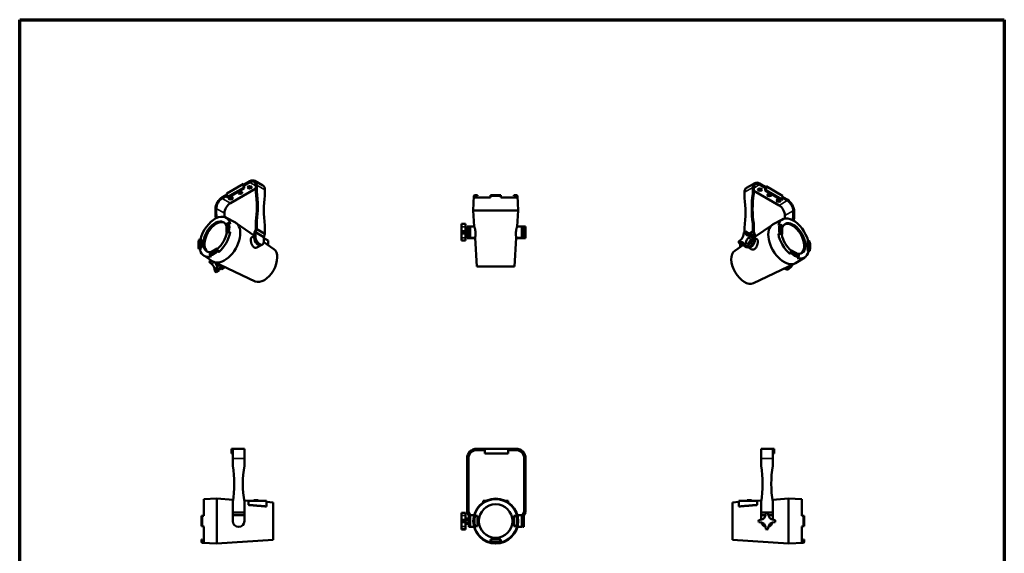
# Model space of a CAD drawing. Header units: millimetres. Extents: x 20 to 2980, y 20 to 2980.
# Tile 4 of 4: x 20 to 2980, y 1374 to 2980. Entities that reach past the tile are written whole.
import ezdxf

# ---------------------------------------------------------------- set-up
doc = ezdxf.new("R2010")
doc.units = ezdxf.units.MM
for name, color, linetype, lineweight in [('Border (ISO)', 7, 'Continuous', 70), ('Visible (ISO)', 7, 'Continuous', 50), ('Visible Narrow (ISO)', 7, 'Continuous', 35)]:
    doc.layers.add(name, color=color, linetype=linetype, lineweight=lineweight)

# ---------------------------------------------------------------- blocks, each defined once
blk = doc.blocks.new('Borders Chauvet')
at = {"layer": 'Border (ISO)'}
for p, q in [((20, 2980), (2980, 2980)), ((20, 20), (20, 2980)), ((2980, 2980), (2980, 20))]:
    blk.add_line(p, q, dxfattribs=at)

msp = doc.modelspace()

# ---------------------------------------------------------------- linework, layer by layer
at = {"layer": 'Visible (ISO)'}
for p, q in [((695.2, 2484), (712.2, 2493.8)), ((695.2, 2480.7), (712.2, 2490.5)), ((751.4, 2480.9), (726.7, 2495.2)), ((2229.8, 2488.3), (2205, 2474)), ((2244.3, 2486.9), (2261.2, 2477.1)), ((642.9, 2457), (692.4, 2485.6)), ((642.9, 2445.6), (692.4, 2474.2)), ((642.9, 2457), (642.9, 2445.6)), ((695.2, 2472.5), (645.7, 2444)), ((729.9, 2472.1), (653.5, 2428)), ((692.4, 2485.6), (695.2, 2484)), ((692.4, 2485.6), (692.4, 2474.2)), ((692.4, 2474.2), (695.2, 2472.5)), ((695.2, 2484), (695.2, 2480.7)), ((695.2, 2480.7), (695.2, 2472.5)), ((729.9, 2480.3), (729.9, 2463.8)), ((732.7, 2465.4), (732.7, 2481.9)), ((757.4, 2467.6), (757.4, 2451.1)), ((2199, 2444.3), (2199, 2460.7)), ((2223.8, 2475), (2223.8, 2458.6)), ((2226.6, 2456.9), (2226.6, 2473.4)), ((2303, 2421.1), (2226.6, 2465.2)), ((2244.3, 2483.6), (2261.2, 2473.8)), ((2261.2, 2477.1), (2264.1, 2478.7)), ((2261.2, 2477.1), (2261.2, 2473.8)), ((2261.2, 2473.8), (2261.2, 2465.6)), ((2261.2, 2465.6), (2264.1, 2467.3)), ((2310.7, 2437.1), (2261.2, 2465.6)), ((2264.1, 2478.7), (2313.6, 2450.1)), ((2264.1, 2478.7), (2264.1, 2467.3)), ((2264.1, 2467.3), (2313.6, 2438.7)), ((628.8, 2445.6), (642.9, 2453.8)), ((628.8, 2442.3), (642.9, 2450.5)), ((645.7, 2444), (642.9, 2445.6)), ((1385, 2449.9), (1383.5, 2405.4)), ((1387, 2451.9), (1385, 2449.9)), ((1386.9, 2449.9), (1385, 2449.9)), ((1435.1, 2444.9), (1386.8, 2444.9)), ((1387, 2451.9), (1389, 2451.9)), ((1395.9, 2451.9), (1389, 2451.9)), ((1389.4, 2444.9), (1389.5, 2449.9)), ((1389.5, 2449.9), (1396, 2449.9)), ((1395.9, 2451.9), (1396, 2449.9)), ((1435.1, 2444.9), (1435.3, 2449.9)), ((1435.3, 2451.9), (1466.6, 2451.9)), ((1466.7, 2449.9), (1435.3, 2449.9)), ((1466.7, 2449.9), (1466.9, 2444.9)), ((1515.2, 2444.9), (1466.9, 2444.9)), ((1513, 2451.9), (1506, 2451.9)), ((1506, 2449.9), (1506, 2451.9)), ((1506, 2449.9), (1512.5, 2449.9)), ((1512.5, 2449.9), (1512.5, 2444.9)), ((1513, 2451.9), (1514.9, 2451.9)), ((1514.9, 2451.9), (1516.9, 2449.9)), ((1516.9, 2449.9), (1515, 2449.9)), ((1516.9, 2449.9), (1518.5, 2405.4)), ((2313.6, 2438.7), (2310.7, 2437.1)), ((2313.6, 2450.1), (2313.6, 2438.7)), ((2313.6, 2446.9), (2327.7, 2438.7)), ((2313.6, 2443.6), (2327.7, 2435.4)), ((608.2, 2410.1), (608.2, 2393.6)), ((611.1, 2395.2), (611.1, 2411.7)), ((1518.5, 2405.4), (1383.5, 2405.4)), ((1386.6, 2357.6), (1383.5, 2405.4)), ((1515.3, 2357.6), (1518.5, 2405.4)), ((2345.4, 2404.8), (2345.4, 2388.3)), ((2348.2, 2386.7), (2348.2, 2403.2)), ((635.8, 2397.4), (635.8, 2386.1)), ((639.8, 2384.5), (668.4, 2369.6)), ((726.1, 2329.8), (670.8, 2368.1)), ((729.9, 2373.3), (732.7, 2375)), ((729.9, 2348.6), (729.9, 2373.3)), ((732.7, 2349.4), (732.7, 2375)), ((2223.8, 2368.1), (2226.6, 2366.4)), ((2223.8, 2342.5), (2223.8, 2368.1)), ((2313.9, 2379.2), (2285.3, 2364.3)), ((2320.6, 2381.5), (2320.6, 2390.5)), ((641.5, 2364.9), (646.4, 2367.7)), ((641.5, 2364.9), (641.5, 2339.3)), ((646.4, 2342.2), (641.5, 2339.3)), ((642.9, 2338.5), (641.5, 2339.3)), ((642.9, 2338.5), (647.5, 2341.1)), ((647.5, 2341.1), (651.1, 2338.9)), ((652.9, 2340), (651.1, 2338.9)), ((726.3, 2339.5), (729.9, 2348.6)), ((726.3, 2324.3), (726.3, 2339.5)), ((732.7, 2349.4), (729.2, 2340.3)), ((753.9, 2326), (729.2, 2340.3)), ((729.2, 2326), (729.2, 2340.3)), ((732.7, 2349.4), (757.4, 2335.1)), ((757.4, 2360.7), (757.4, 2335.1)), ((1348.1, 2365.4), (1348.1, 2365.2)), ((1348.1, 2365.4), (1360, 2365.4)), ((1348.1, 2356.9), (1348.1, 2365.2)), ((1348.1, 2365.2), (1360, 2365.2)), ((1348.1, 2345), (1348.1, 2356.9)), ((1348.1, 2343.4), (1348.1, 2345)), ((1348.1, 2343.4), (1348.1, 2337.3)), ((1360, 2343.4), (1348.1, 2343.4)), ((1360, 2365.2), (1360, 2365.4)), ((1360, 2356.9), (1360, 2365.2)), ((1360, 2345), (1360, 2356.9)), ((1360, 2347.3), (1370, 2347.3)), ((1360, 2343.4), (1360, 2345)), ((1360, 2337.3), (1360, 2343.4)), ((1360, 2340.4), (1370, 2340.4)), ((1370, 2357.9), (1365, 2357.9)), ((1365, 2347.3), (1365, 2357.9)), ((1370, 2322.9), (1370, 2357.9)), ((1370, 2357.9), (1374, 2357.9)), ((1374, 2357.9), (1374, 2322.9)), ((1386.6, 2357.9), (1374, 2357.9)), ((1374, 2357.6), (1386.6, 2357.6)), ((1532, 2357.9), (1515.3, 2357.9)), ((1515.3, 2357.6), (1530, 2357.6)), ((1530, 2323.1), (1530, 2357.6)), ((1530, 2344.4), (1532, 2344.4)), ((1532, 2322.9), (1532, 2357.9)), ((1532, 2357.9), (1536, 2357.9)), ((1541, 2357.9), (1536, 2357.9)), ((1536, 2357.9), (1536, 2322.9)), ((1541, 2357.9), (1541, 2322.9)), ((2197.3, 2339.9), (2196.2, 2332.5)), ((2199, 2353.8), (2199, 2341)), ((2202.8, 2336.3), (2201.6, 2342.4)), ((2210, 2337.5), (2201.6, 2342.4)), ((2210.5, 2334.8), (2223.8, 2342.5)), ((2227.3, 2333.4), (2223.8, 2342.5)), ((2226.6, 2366.4), (2226.6, 2341.7)), ((2226.6, 2341.7), (2230.1, 2332.6)), ((2230.1, 2326.4), (2282.9, 2362.9)), ((2307.2, 2362.5), (2312.1, 2359.6)), ((2312.1, 2334.1), (2312.1, 2359.6)), ((558.7, 2317.1), (563.7, 2320)), ((563.7, 2294.4), (563.7, 2320)), ((565.1, 2319.2), (563.7, 2320)), ((565.1, 2319.2), (565.1, 2293.5)), ((717.2, 2324.7), (726.3, 2330)), ((721.5, 2333.1), (726.3, 2335.9)), ((753.9, 2326), (757.4, 2335.1)), ((753.9, 2311.7), (753.9, 2326)), ((753.9, 2322.8), (767.4, 2315)), ((784.1, 2289.8), (753.9, 2310.7)), ((767.4, 2315), (767.4, 2301.3)), ((1348.1, 2335.7), (1348.1, 2337.3)), ((1360, 2337.3), (1348.1, 2337.3)), ((1348.1, 2323.8), (1348.1, 2335.7)), ((1348.1, 2315.6), (1348.1, 2323.8)), ((1348.1, 2315.6), (1348.1, 2315.4)), ((1360, 2315.6), (1348.1, 2315.6)), ((1348.1, 2315.4), (1360, 2315.4)), ((1360, 2335.7), (1360, 2337.3)), ((1360, 2323.8), (1360, 2335.7)), ((1360, 2333.4), (1370, 2333.4)), ((1360, 2315.6), (1360, 2323.8)), ((1360, 2315.4), (1360, 2315.6)), ((1365, 2322.9), (1365, 2333.4)), ((1365, 2322.9), (1370, 2322.9)), ((1374, 2322.9), (1370, 2322.9)), ((1374, 2323.1), (1388.9, 2323.1)), ((1374, 2322.9), (1389, 2322.9)), ((1394.7, 2236.9), (1388.9, 2323.1)), ((1507.3, 2236.9), (1513, 2323.1)), ((1513, 2323.1), (1530, 2323.1)), ((1513, 2322.9), (1532, 2322.9)), ((1530, 2336.4), (1532, 2336.4)), ((1536, 2322.9), (1532, 2322.9)), ((1536, 2322.9), (1541, 2322.9)), ((2187.8, 2317.9), (2181.9, 2313.2)), ((2181.9, 2308.2), (2187.8, 2310.3)), ((2201.6, 2301.9), (2202.8, 2309.3)), ((2211.2, 2331.4), (2210, 2337.5)), ((2217, 2333.5), (2211.2, 2331.4)), ((2211.2, 2323.8), (2217, 2328.5)), ((2219.8, 2311.5), (2214.9, 2305.4)), ((2215.2, 2314.2), (2219.8, 2311.5)), ((2225.4, 2328.6), (2217, 2333.5)), ((2217, 2328.5), (2225.4, 2323.7)), ((2219, 2318.5), (2219.8, 2318)), ((2219.6, 2319), (2225.4, 2323.7)), ((2219.8, 2318), (2219.8, 2311.5)), ((2227.3, 2333.4), (2222.3, 2330.5)), ((2227.3, 2319.1), (2227.3, 2333.4)), ((2230.1, 2317.4), (2230.1, 2332.6)), ((2230.1, 2329), (2232.1, 2327.8)), ((2230.1, 2323.1), (2236.4, 2319.4)), ((2302.6, 2333.7), (2300.7, 2334.8)), ((2302.6, 2333.7), (2306.1, 2335.8)), ((2306.1, 2335.8), (2310.7, 2333.2)), ((2312.1, 2334.1), (2307.2, 2336.9)), ((2312.1, 2334.1), (2310.7, 2333.2)), ((2388.5, 2314), (2390, 2314.7)), ((2388.5, 2288.3), (2388.5, 2314)), ((2390, 2314.7), (2390, 2289.1)), ((2390, 2314.7), (2394.9, 2311.9)), ((557.4, 2305.4), (557.4, 2303.9)), ((563.7, 2294.4), (558.7, 2291.6)), ((560.5, 2290.9), (565.1, 2293.5)), ((564, 2288.7), (560.5, 2290.9)), ((564, 2288.7), (562.2, 2287.6)), ((563.7, 2294.4), (565.1, 2293.5)), ((564, 2292.9), (564, 2288.7)), ((613.7, 2291.1), (591.5, 2278.3)), ((613.7, 2291.1), (615.1, 2290.3)), ((613.7, 2291.1), (613.7, 2285.4)), ((615.1, 2285), (615.1, 2290.3)), ((618.8, 2283), (615.1, 2285)), ((618.8, 2283), (618.8, 2280.9)), ((733.3, 2294.2), (745.8, 2301.4)), ((750.3, 2303.7), (747.5, 2302)), ((2169.6, 2284.5), (2196.6, 2303.2)), ((2190.3, 2303.4), (2181.9, 2308.2)), ((2186.2, 2305.8), (2186.2, 2296)), ((2190.3, 2303.4), (2196.2, 2305.5)), ((2196.2, 2305.5), (2197.3, 2299.4)), ((2205.7, 2294.5), (2197.3, 2299.4)), ((2210, 2297), (2201.6, 2301.9)), ((2209, 2295.2), (2208, 2295.7)), ((2210, 2297), (2211.2, 2304.4)), ((2210.7, 2294.5), (2220.3, 2288.9)), ((2214.9, 2305.4), (2211.4, 2305.7)), ((2211.8, 2307.2), (2214.9, 2305.4)), ((2338.5, 2279.8), (2334.9, 2277.8)), ((2338.5, 2285.1), (2340, 2285.8)), ((2338.5, 2285.1), (2338.5, 2279.8)), ((2362.1, 2273.1), (2340, 2285.8)), ((2340, 2280.2), (2340, 2285.8)), ((2388.5, 2288.3), (2390, 2289.1)), ((2388.5, 2288.3), (2393.1, 2285.6)), ((2389.6, 2283.4), (2389.6, 2287.7)), ((2393.1, 2285.6), (2389.6, 2283.4)), ((2391.5, 2282.4), (2389.6, 2283.4)), ((2394.9, 2286.3), (2390, 2289.1)), ((2396.2, 2300.2), (2396.3, 2298.6)), ((573.7, 2270), (600.9, 2252.7)), ((594.6, 2256.7), (591.1, 2254.8)), ((591.1, 2249.8), (598.7, 2254.1)), ((597, 2245.1), (591.1, 2249.8)), ((591.5, 2272.6), (591.5, 2278.3)), ((727.8, 2192.4), (603.3, 2251.4)), ((605.4, 2249.9), (604, 2251.1)), ((2334.9, 2275.6), (2334.9, 2277.8)), ((2380, 2264.8), (2352.7, 2247.5)), ((2362.1, 2273.1), (2362.1, 2267.4)), ((606.5, 2223.1), (605.4, 2230.5)), ((614.9, 2228), (606.5, 2223.1)), ((619.2, 2225.5), (610.8, 2220.6)), ((612.2, 2247.2), (612.2, 2246.5)), ((612.2, 2246.5), (612.8, 2246.9)), ((612.2, 2246.5), (617.1, 2240.4)), ((614.9, 2228), (613.8, 2235.4)), ((617.1, 2240.4), (618.7, 2241.4)), ((617.1, 2240.4), (619.4, 2240.6)), ((620.4, 2231.6), (619.2, 2225.5)), ((626.2, 2229.5), (620.4, 2231.6)), ((634.6, 2234.3), (626.2, 2229.5)), ((634.6, 2234.3), (631.7, 2235.4)), ((634.3, 2236.7), (632.9, 2235.9)), ((1507.3, 2236.9), (1394.7, 2236.9)), ((2225.8, 2187.2), (2350.3, 2246.1)), ((2323.6, 2229), (2320.7, 2230.6)), ((656.6, 1688.7), (660.6, 1688.7)), ((656.6, 1688.7), (656.6, 1674.7)), ((660.6, 1688.7), (695.6, 1688.7)), ((660.6, 1659.7), (660.6, 1688.7)), ((695.6, 1688.7), (695.6, 1659.7)), ((1394, 1688.7), (1418, 1688.7)), ((1418, 1688.7), (1488, 1688.7)), ((1418, 1688.7), (1418, 1674.7)), ((1488, 1688.7), (1512, 1688.7)), ((1488, 1688.7), (1488, 1674.7)), ((2249, 1688.7), (2284, 1688.7)), ((2249, 1659.7), (2249, 1688.7)), ((2284, 1688.7), (2288, 1688.7)), ((2284, 1688.7), (2284, 1659.7)), ((2288, 1688.7), (2288, 1674.7)), ((656.6, 1674.7), (660.6, 1674.7)), ((660.6, 1639.5), (660.6, 1659.7)), ((695.6, 1659.7), (695.6, 1639.5)), ((1365, 1659.7), (1365, 1639.5)), ((1369, 1639.5), (1369, 1659.7)), ((1394, 1684.7), (1418, 1684.7)), ((1418, 1674.7), (1488, 1674.7)), ((1488, 1684.7), (1512, 1684.7)), ((1537, 1659.7), (1537, 1639.5)), ((1541, 1639.5), (1541, 1659.7)), ((2249, 1639.5), (2249, 1659.7)), ((2284, 1674.7), (2288, 1674.7)), ((2284, 1659.7), (2284, 1639.5)), ((1365, 1637.9), (1365, 1639.5)), ((1365, 1637.9), (1365, 1528.7)), ((1369, 1639.5), (1369, 1637.9)), ((1369, 1528.7), (1369, 1637.9)), ((1537, 1637.9), (1537, 1639.5)), ((1537, 1637.9), (1537, 1528.7)), ((1541, 1639.5), (1541, 1637.9)), ((1541, 1528.7), (1541, 1637.9)), ((573.6, 1537.4), (613, 1538.7)), ((573.6, 1537.4), (573.6, 1487.1)), ((613, 1538.7), (613, 1403.7)), ((661.6, 1535.5), (613, 1538.7)), ((660.6, 1497.4), (660.6, 1528.7)), ((707.7, 1532.4), (694.8, 1533.3)), ((695.6, 1528.7), (695.6, 1497.4)), ((707.7, 1532.5), (762.4, 1532.5)), ((707.7, 1532.5), (707.7, 1519.7)), ((724.3, 1532.5), (724.3, 1534.3)), ((724.3, 1534.3), (737.3, 1534.3)), ((737.3, 1532.5), (737.3, 1534.3)), ((762.4, 1532.5), (762.4, 1515.1)), ((781.6, 1527.5), (762.4, 1528.8)), ((781.6, 1527.5), (781.6, 1414.9)), ((1365, 1528.7), (1369, 1528.7)), ((1365, 1497.4), (1365, 1528.7)), ((1369, 1528.7), (1369, 1498.5)), ((1413.7, 1532.5), (1422.7, 1532.5)), ((1413.7, 1532.5), (1413.7, 1527.5)), ((1479.2, 1532.5), (1488.3, 1532.5)), ((1488.3, 1532.5), (1488.3, 1527.5)), ((1537, 1528.7), (1541, 1528.7)), ((1537, 1498.5), (1537, 1528.7)), ((1541, 1497.4), (1541, 1528.7)), ((2163, 1527.5), (2182.2, 1528.8)), ((2163, 1414.9), (2163, 1527.5)), ((2182.2, 1532.5), (2182.2, 1515.1)), ((2182.2, 1532.5), (2236.8, 1532.5)), ((2207.2, 1534.3), (2220.2, 1534.3)), ((2207.2, 1532.5), (2207.2, 1534.3)), ((2220.2, 1532.5), (2220.2, 1534.3)), ((2236.8, 1532.4), (2249.7, 1533.3)), ((2236.8, 1532.5), (2236.8, 1519.7)), ((2249, 1528.7), (2249, 1497.4)), ((2282.9, 1535.5), (2331.5, 1538.7)), ((2284, 1497.4), (2284, 1528.7)), ((2331.5, 1403.7), (2331.5, 1538.7)), ((2371, 1537.4), (2331.5, 1538.7)), ((2371, 1487.1), (2371, 1537.4)), ((566.6, 1455.6), (566.6, 1486.9)), ((568.5, 1486.9), (573.6, 1487.1)), ((568.5, 1486.9), (568.5, 1455.5)), ((660.6, 1497.4), (695.6, 1497.4)), ((660.6, 1497.4), (660.6, 1488.7)), ((695.6, 1488.7), (660.6, 1488.7)), ((660.6, 1471.2), (660.6, 1488.7)), ((695.6, 1488.7), (695.6, 1497.4)), ((695.6, 1471.2), (695.6, 1488.7)), ((1348.1, 1496.2), (1348.1, 1496)), ((1348.1, 1496.2), (1360, 1496.2)), ((1348.1, 1487.8), (1348.1, 1496)), ((1360, 1496), (1348.1, 1496)), ((1348.1, 1475.9), (1348.1, 1487.8)), ((1360, 1496), (1360, 1496.2)), ((1360, 1487.8), (1360, 1496)), ((1360, 1475.9), (1360, 1487.8)), ((1370, 1488.7), (1365, 1497.4)), ((1369, 1498.5), (1374, 1489.8)), ((1370, 1471.2), (1370, 1488.7)), ((1374, 1471.2), (1374, 1489.8)), ((1374, 1488.5), (1385.7, 1488.5)), ((1386.8, 1487.1), (1389.4, 1487.1)), ((1389, 1486.9), (1395.9, 1486.9)), ((1389.5, 1487), (1389.4, 1487.1)), ((1396, 1487), (1389.5, 1487)), ((1396, 1487), (1395.9, 1486.9)), ((1395.9, 1455.6), (1395.9, 1486.9)), ((1396, 1487), (1396, 1455.5)), ((1506, 1487), (1506, 1486.9)), ((1506, 1455.5), (1506, 1487)), ((1512.5, 1487), (1506, 1487)), ((1506, 1486.9), (1506, 1455.6)), ((1506, 1486.9), (1513, 1486.9)), ((1512.5, 1487.1), (1512.5, 1487)), ((1512.5, 1487.1), (1515.2, 1487.1)), ((1516.2, 1488.5), (1530, 1488.5)), ((1530, 1454), (1530, 1488.5)), ((1532, 1489.8), (1537, 1498.5)), ((1532, 1471.2), (1532, 1489.8)), ((1541, 1497.4), (1536, 1488.7)), ((1536, 1471.2), (1536, 1488.7)), ((2249, 1497.4), (2284, 1497.4)), ((2249, 1497.4), (2249, 1488.7)), ((2262, 1488.7), (2249, 1488.7)), ((2249, 1475.7), (2249, 1488.7)), ((2263.4, 1496), (2261.8, 1487.8)), ((2271.1, 1487.8), (2269.5, 1496)), ((2284, 1488.7), (2271, 1488.7)), ((2284, 1488.7), (2284, 1497.4)), ((2284, 1475.7), (2284, 1488.7)), ((2371, 1487.1), (2376.1, 1486.9)), ((2376.1, 1455.5), (2376.1, 1486.9)), ((2378, 1486.9), (2378, 1455.6)), ((573.6, 1455.3), (568.5, 1455.5)), ((573.6, 1455.3), (573.6, 1407.1)), ((1348.1, 1474.3), (1348.1, 1475.9)), ((1348.1, 1474.3), (1348.1, 1468.2)), ((1360, 1474.3), (1348.1, 1474.3)), ((1348.1, 1466.6), (1348.1, 1468.2)), ((1348.1, 1468.2), (1360, 1468.2)), ((1348.1, 1454.7), (1348.1, 1466.6)), ((1348.1, 1446.4), (1348.1, 1454.7)), ((1360, 1479.2), (1370, 1479.2)), ((1360, 1474.3), (1360, 1475.9)), ((1360, 1475.2), (1370, 1475.2)), ((1360, 1468.2), (1360, 1474.3)), ((1360, 1466.6), (1360, 1468.2)), ((1360, 1467.2), (1370, 1467.2)), ((1360, 1454.7), (1360, 1466.6)), ((1360, 1463.2), (1370, 1463.2)), ((1360, 1446.4), (1360, 1454.7)), ((1370, 1453.7), (1370, 1471.2)), ((1374, 1453.7), (1370, 1453.7)), ((1374, 1471.2), (1374, 1453.7)), ((1374, 1454), (1385.7, 1454)), ((1389.4, 1455.3), (1386.8, 1455.3)), ((1395.9, 1455.6), (1389, 1455.6)), ((1389.4, 1455.3), (1389.5, 1455.5)), ((1389.5, 1455.5), (1396, 1455.5)), ((1395.9, 1455.6), (1396, 1455.5)), ((1513, 1455.6), (1506, 1455.6)), ((1506, 1455.5), (1506, 1455.6)), ((1506, 1455.5), (1512.5, 1455.5)), ((1512.5, 1455.5), (1512.5, 1455.3)), ((1515.2, 1455.3), (1512.5, 1455.3)), ((1516.2, 1454), (1530, 1454)), ((1530, 1475.2), (1532, 1475.2)), ((1530, 1467.2), (1532, 1467.2)), ((1532, 1453.7), (1532, 1471.2)), ((1536, 1453.7), (1532, 1453.7)), ((1536, 1471.2), (1536, 1453.7)), ((2250, 1475.9), (2241.7, 1474.3)), ((2241.7, 1468.2), (2250, 1466.6)), ((2261.8, 1454.7), (2263.4, 1446.4)), ((2269.5, 1446.4), (2271.1, 1454.7)), ((2291.3, 1474.3), (2283, 1475.9)), ((2283, 1466.6), (2291.3, 1468.2)), ((2376.1, 1455.5), (2371, 1455.3)), ((2371, 1407.1), (2371, 1455.3)), ((1348.1, 1446.4), (1348.1, 1446.2)), ((1360, 1446.4), (1348.1, 1446.4)), ((1348.1, 1446.2), (1360, 1446.2)), ((1360, 1446.2), (1360, 1446.4)), ((566.6, 1416.2), (568.6, 1416.2)), ((566.6, 1416.2), (566.6, 1409.2)), ((566.6, 1407.3), (566.6, 1409.2)), ((566.6, 1407.3), (568.5, 1405.3)), ((568.5, 1407.2), (568.5, 1405.3)), ((568.5, 1405.3), (613, 1403.7)), ((568.6, 1409.7), (568.6, 1416.2)), ((573.6, 1409.7), (568.6, 1409.7)), ((781.6, 1414.9), (613, 1403.7)), ((1435.3, 1409.7), (1435.1, 1409.7)), ((1435.1, 1407.1), (1435.1, 1409.7)), ((1466.6, 1416.2), (1435.3, 1416.2)), ((1435.3, 1409.2), (1435.3, 1416.2)), ((1435.3, 1416.2), (1435.3, 1409.7)), ((1435.3, 1416.2), (1466.7, 1416.2)), ((1435.3, 1416.2), (1435.3, 1416.2)), ((1466.6, 1416.2), (1466.7, 1416.2)), ((1466.6, 1416.2), (1466.6, 1409.2)), ((1466.7, 1409.7), (1466.7, 1416.2)), ((1466.9, 1409.7), (1466.7, 1409.7)), ((1466.9, 1409.7), (1466.9, 1407.1)), ((2163, 1414.9), (2331.5, 1403.7)), ((2376.1, 1405.3), (2331.5, 1403.7)), ((2376, 1409.7), (2371, 1409.7)), ((2376, 1416.2), (2376, 1409.7)), ((2376, 1416.2), (2378, 1416.2)), ((2378, 1407.3), (2376.1, 1405.3)), ((2376.1, 1405.3), (2376.1, 1407.2)), ((2378, 1409.2), (2378, 1416.2)), ((2378, 1409.2), (2378, 1407.3))]:
    msp.add_line(p, q, dxfattribs=at)
for radius in [67.5, 50.5]:
    msp.add_circle((1451, 1471.2), radius, dxfattribs=at)
for centre, radius, start, end in [((1394, 1659.7), 29, 90, 180), ((1512, 1659.7), 29, 0, 90), ((1394, 1659.7), 25, 90, 180), ((1512, 1659.7), 25, 0, 90), ((670.6, 1639.5), 10, 180, 189.2193), ((326.7, 1583.7), 338.4, 350.6452, 9.2193), ((1029.4, 1583.7), 338.4, 170.7807, 189.3548), ((685.6, 1639.5), 10, 350.7807, 0), ((2259, 1639.5), 10, 180, 189.2193), ((1915.1, 1583.7), 338.4, 350.6452, 9.2193), ((2617.8, 1583.7), 338.4, 170.7807, 189.3548), ((2274, 1639.5), 10, 350.7807, 0), ((1451, 1471.2), 66.1, 13.9058, 166.0942), ((1451, 1471.2), 65.9, 166.2147, 193.7853), ((1451, 1471.2), 63.9, 165.838, 194.162), ((1451, 1471.2), 63.9, 345.838, 14.162), ((1451, 1471.2), 65.9, 346.2147, 13.7853), ((2247.1, 1490.6), 15, 280.9836, 349.0164), ((2266.5, 1471.2), 25, 82.9791, 97.0209), ((2285.9, 1490.6), 15, 190.9836, 259.0164), ((678.1, 1471.2), 17.5, 180, 0), ((1451, 1471.2), 66.1, 193.9058, 256.0942), ((1451, 1471.2), 66.1, 283.9058, 346.0942), ((2266.5, 1471.2), 25, 172.9791, 187.0209), ((2266.5, 1471.2), 17.5, 195.2198, 254.7802), ((2247.1, 1451.8), 15, 10.9836, 79.0164), ((2285.9, 1451.8), 15, 100.9836, 169.0164), ((2266.5, 1471.2), 17.5, 285.2198, 344.7802), ((2266.5, 1471.2), 25, 352.9791, 7.0209), ((2266.5, 1471.2), 25, 262.9791, 277.0209), ((1451, 1471.2), 63.9, 255.838, 284.162), ((1451, 1471.2), 65.9, 256.2147, 283.7853)]:
    msp.add_arc(centre, radius, start, end, dxfattribs=at)
for centre, major_axis, ratio, start_param, end_param in [((712.2, 2470.1), (14.5, 25.1), 0.57735, 5.497787, 7.068583), ((712.2, 2470.1), (12.5, 21.7), 0.57735, 5.497787, 7.068583), ((2244.3, 2463.2), (-14.5, 25.1), 0.57735, 5.497787, 7.068583), ((2244.3, 2463.2), (-12.5, 21.7), 0.57735, 5.497787, 7.068583), ((682.8, 2462.5), (-6.5, 0), 0.57735, 0.450197, 2.691396), ((711.1, 2478.9), (-6.5, 0), 0.57735, 0.450197, 2.691396), ((736.9, 2459.7), (5, -8.66), 0.57735, 3.926991, 4.087898), ((493.8, 2554.5), (169.2, -293), 0.57735, 0.622125, 0.946305), ((739.8, 2461.4), (-5, 8.66), 0.57735, 0.785398, 0.946305), ((496.6, 2556.2), (-169.2, 293), 0.57735, 3.763718, 4.087898), ((736.9, 2455.8), (14.5, 25.1), 0.57735, 5.497787, 6.283185), ((2219.5, 2448.9), (-14.5, 25.1), 0.57735, 0, 0.785398), ((2459.8, 2549.3), (-169.2, -293), 0.57735, 5.33688, 5.66106), ((2216.7, 2454.5), (-5, -8.66), 0.57735, 2.195287, 2.356194), ((2219.5, 2452.8), (5, 8.66), 0.57735, 5.33688, 5.497787), ((2245.3, 2472), (-6.5, 0), 0.57735, 0.450197, 2.691396), ((628.8, 2421.9), (14.5, 25.1), 0.57735, 0.785398, 2.356194), ((628.8, 2421.9), (-12.5, -21.7), 0.57735, 3.926991, 5.497787), ((653.5, 2407.6), (12.5, 21.7), 0.57735, 0.785398, 2.356194), ((654.6, 2446.2), (-6.5, 0), 0.57735, 0.450197, 2.691396), ((993.5, 2269.3), (169.2, -293), 0.57735, 3.766084, 4.090264), ((750.4, 2455.2), (5, -8.66), 0.57735, 0.624491, 0.785398), ((4113, -430.9), (-3902.3, 712.7), 0.999558, 5.649919, 5.650627), ((1365.5, -430.9), (116, 3965.1), 0.005342, 0.756963, 0.75767), ((1536.4, -430.9), (116, -3965.1), 0.005342, 2.383922, 2.38463), ((-1211.1, -430.9), (-3902.3, -712.7), 0.999558, 3.774151, 3.774858), ((2206.1, 2448.3), (5, 8.66), 0.57735, 2.356194, 2.517102), ((1962.9, 2262.4), (169.2, 293), 0.57735, 5.334514, 5.658694), ((2462.7, 2547.6), (169.2, 293), 0.57735, 2.195287, 2.519467), ((2273.6, 2455.6), (-6.5, 0), 0.57735, 0.450197, 2.691396), ((2301.9, 2439.3), (-6.5, 0), 0.57735, 0.450197, 2.691396), ((2327.7, 2415), (14.5, -25.1), 0.57735, 0.785398, 2.356194), ((2327.7, 2415), (-12.5, 21.7), 0.57735, 3.926991, 5.497787), ((2303, 2400.7), (12.5, -21.7), 0.57735, 0.785398, 2.356194), ((607.5, 2326.8), (33.1, 57.3), 0.57735, 5.740489, 8.289808), ((607.5, 2326.8), (-25.3, -43.7), 0.57735, 2.669933, 6.754845), ((611.1, 2324.7), (-25.3, -43.7), 0.57735, 3.211661, 6.213117), ((635.5, 2310.7), (-33.7, -58.5), 0.57735, 6.25849, 9.449473), ((615.3, 2389.5), (5, -8.66), 0.57735, 3.926991, 4.087898), ((372.2, 2484.3), (169.2, -293), 0.57735, 0.911019, 0.946305), ((618.1, 2391.1), (-5, 8.66), 0.57735, 0.785398, 0.946305), ((375, 2485.9), (-169.2, 293), 0.57735, 4.051827, 4.087898), ((2346.1, 2321.5), (-33.1, 57.3), 0.57735, 4.276563, 6.825882), ((2346.1, 2321.5), (-25.3, 43.7), 0.57735, 2.669933, 6.754845), ((2342.6, 2319.5), (-25.3, 43.7), 0.57735, 3.211661, 6.213117), ((2581.5, 2479.1), (-169.2, -293), 0.57735, 5.33688, 5.372166), ((2338.3, 2384.2), (-5, -8.66), 0.57735, 2.195287, 2.356194), ((2584.3, 2477.4), (169.2, 293), 0.57735, 2.195287, 2.23044), ((2341.2, 2382.6), (5, 8.66), 0.57735, 5.33688, 5.497787), ((607.5, 2326.8), (-25.3, -43.7), 0.57735, 0.987884, 2.153708), ((607.5, 2326.8), (33.1, 57.3), 0.57735, 4.169692, 5.255086), ((758.7, 135.8), (3965.1, 117.4), 0.563291, 1.581714, 1.582421), ((602.6, 2329.6), (-32, -55.4), 0.57735, 2.10902, 2.603369), ((758.7, -3.8), (-3965, 120.3), 0.590899, 4.757911, 4.758618), ((603.9, 2328.9), (33, 57.1), 0.57735, 5.257188, 5.738386), ((2199.5, 2320.9), (-12.5, -21.7), 0.57735, 3.804453, 4.049529), ((2318.2, 2305.4), (-33.7, 58.5), 0.57735, 6.25849, 9.449473), ((2349.7, 2323.6), (33, -57.1), 0.57735, 3.686392, 4.16759), ((2195, 130.5), (3965.1, -117.4), 0.563291, 1.559172, 1.559879), ((2351.1, 2324.4), (-32, 55.4), 0.57735, 0.538224, 1.032573), ((602.6, 2329.6), (32, 55.4), 0.57735, 2.10902, 2.603369), ((737.3, 2316.4), (-8.6, 14.9), 0.57735, 0.332547, 3.130115), ((738.7, 2317.2), (8.7, -15.2), 0.57735, 3.926991, 6.283185), ((741.5, 2318.8), (8.7, -15.2), 0.57735, 3.926991, 7.068583), ((2199.5, 2320.9), (-12.5, -21.7), 0.57735, 5.375249, 5.620325), ((2185.8, 2328.8), (-7.5, -13), 0.57735, 0.977097, 2.164495), ((2185.8, 2297.1), (7.5, 13), 0.57735, 5.689486, 6.876884), ((2213.2, 2344.6), (-7.5, -13), 0.57735, 5.689486, 6.876884), ((2213.2, 2313), (7.5, 13), 0.57735, 0.977097, 2.164495), ((2214.9, 2311.9), (-8.7, -15.2), 0.57735, 0.242274, 2.356194), ((2217.8, 2310.3), (-8.7, -15.2), 0.57735, 0, 2.356194), ((2221.6, 2308.1), (7.5, 13), 0.57735, 0.977097, 2.164495), ((2199.5, 2320.9), (12.5, 21.7), 0.57735, 5.375249, 5.620325), ((2207.9, 2316), (-12.5, -21.7), 0.57735, 2.233657, 2.478732), ((2346.1, 2321.5), (33.1, -57.3), 0.57735, 4.169692, 5.255086), ((2195, -9), (-3965, -120.3), 0.590899, 4.66616, 4.666867), ((2346.1, 2321.5), (-25.3, 43.7), 0.57735, 0.987884, 2.153708), ((2351.1, 2324.4), (32, -55.4), 0.57735, 0.538224, 1.032573), ((603.9, 2328.9), (-33, -57.1), 0.57735, 5.461594, 5.738386), ((4523.3, 2169.8), (-3965.9, 83.6), 0.597067, 6.26705, 6.267758), ((607.5, 2326.8), (-33.1, -57.3), 0.57735, 5.740489, 6.825882), ((602.6, 2329.6), (-32, -55.4), 0.57735, 0.538224, 1.032573), ((603.9, 2328.9), (33, 57.1), 0.57735, 3.686392, 4.16759), ((2701.4, 3361.2), (2086.7, -3373.6), 0.590899, 4.66616, 4.666867), ((754.6, 2241.9), (-28.1, -48.8), 0.57735, 0.04705, 3.094542), ((2199, 2236.6), (-28.1, 48.8), 0.57735, 0.04705, 3.094542), ((2199.5, 2320.9), (12.5, 21.7), 0.57735, 3.804453, 4.049529), ((2207.9, 2316), (-12.5, -21.7), 0.57735, 0.66286, 0.907936), ((252.2, 3355.9), (2086.7, 3373.6), 0.590899, 4.757911, 4.758618), ((2351.1, 2324.4), (-32, 55.4), 0.57735, 2.10902, 2.603369), ((2346.1, 2321.5), (33.1, -57.3), 0.57735, 5.740489, 6.825882), ((-1569.7, 2164.5), (3965.9, 83.6), 0.597067, 0.015428, 0.016135), ((2349.7, 2323.6), (-33, 57.1), 0.57735, 3.686392, 3.963184), ((608.7, 2242.1), (-12.5, 21.7), 0.57735, 0.66286, 0.907936), ((2580.6, 3291.4), (-1880.8, 3492.6), 0.563291, 1.559172, 1.559879), ((603.4, 2239.1), (-7.5, 13), 0.57735, 4.11869, 5.306088), ((2349.7, 2323.6), (33, -57.1), 0.57735, 5.257188, 5.738386), ((373.1, 3286.2), (-1880.8, -3492.6), 0.563291, 1.581714, 1.582421), ((595, 2234.2), (-7.5, 13), 0.57735, 4.11869, 5.306088), ((608.7, 2242.1), (-12.5, 21.7), 0.57735, 2.233657, 2.478732), ((617.1, 2247), (12.5, -21.7), 0.57735, 5.375249, 5.620325), ((624.2, 2251.1), (8.7, -15.2), 0.57735, 4.745844, 6.283185), ((630.8, 2223.2), (-7.5, 13), 0.57735, 6.153401, 6.876884), ((627, 2252.7), (8.7, -15.2), 0.57735, 5.078869, 6.096093), ((617.1, 2247), (-12.5, 21.7), 0.57735, 3.804453, 3.91269), ((2329.5, 2245.8), (-8.7, -15.2), 0.57735, 6.137252, 7.820527), ((2328.1, 2246.6), (-8.6, -14.9), 0.57735, 0.022064, 1.369344), ((2332.3, 2244.2), (-8.7, -15.2), 0.57735, 0, 1.789559), ((3449.3, 1556.7), (3965.1, 116), 0.005342, 2.383922, 2.38463), ((4113, 1556.7), (3966.7, -21.2), 0.029251, 3.954875, 3.955582), ((-1211.1, 1556.7), (3966.7, 21.2), 0.029251, 5.469196, 5.469903), ((-504.8, 1556.7), (3965.1, -116), 0.005342, 0.756963, 0.75767), ((3449.3, 1385.8), (-3965.1, 116), 0.005342, 0.756963, 0.75767), ((4113, 1385.8), (-3966.7, -21.2), 0.029251, 5.469196, 5.469903), ((-1211.1, 1385.8), (-3966.7, 21.2), 0.029251, 3.954875, 3.955582), ((-504.8, 1385.8), (-3965.1, -116), 0.005342, 2.383922, 2.38463), ((3449.3, 4133.3), (-712.7, -3902.3), 0.999558, 5.649919, 5.650627), ((1365.5, 4133.3), (21.2, 3966.7), 0.029251, 3.954875, 3.955582), ((1536.4, 4133.3), (21.2, -3966.7), 0.029251, 5.469196, 5.469903), ((-504.8, 4133.3), (-712.7, 3902.3), 0.999558, 3.774151, 3.774858)]:
    msp.add_ellipse(centre, major_axis=major_axis, ratio=ratio, start_param=start_param, end_param=end_param, dxfattribs=at)
for centre, major_axis in [((682.8, 2459.3), (-6.5, 0)), ((711.1, 2475.6), (-6.5, 0)), ((2245.3, 2468.7), (6.5, 0)), ((654.6, 2442.9), (-6.5, 0)), ((2273.6, 2452.4), (6.5, 0)), ((2301.9, 2436), (6.5, 0))]:
    msp.add_ellipse(centre, major_axis=major_axis, ratio=0.57735, dxfattribs=at)
for points, knots in [([(1386.9, 2449.9), (1386.9, 2448.8), (1386.9, 2447.7), (1386.8, 2446.6), (1386.8, 2446), (1386.8, 2445.4), (1386.8, 2444.9)], [0, 0, 0, 0, 0.3333333, 0.3333333, 0.3333333, 0.503748, 0.503748, 0.503748, 0.503748]), ([(1515.2, 2444.9), (1515.1, 2445.4), (1515.1, 2446), (1515.1, 2446.6), (1515.1, 2447.7), (1515, 2448.8), (1515, 2449.9)], [0.496252, 0.496252, 0.496252, 0.496252, 0.6666667, 0.6666667, 0.6666667, 1, 1, 1, 1]), ([(649.2, 2367.8), (650, 2367.4), (650.9, 2367), (651.7, 2366.6), (652.1, 2366.4), (652.5, 2366.2), (652.9, 2366)], [0, 0, 0, 0, 0.3333333, 0.3333333, 0.3333333, 0.503748, 0.503748, 0.503748, 0.503748]), ([(652.9, 2340), (652.5, 2340.3), (652.1, 2340.5), (651.7, 2340.7), (650.9, 2341.2), (650, 2341.7), (649.2, 2342.2)], [0.496252, 0.496252, 0.496252, 0.496252, 0.6666667, 0.6666667, 0.6666667, 1, 1, 1, 1]), ([(1386.6, 2357.6), (1386.6, 2357.6), (1386.7, 2357.5), (1386.8, 2357), (1386.9, 2356.7), (1387.2, 2355.8), (1387.4, 2355.2), (1387.8, 2354), (1388, 2353.2), (1388.4, 2351.7), (1388.6, 2350.8), (1389, 2348.9), (1389.2, 2347.8), (1389.6, 2345.7), (1389.8, 2344.6), (1390, 2342.3), (1390.1, 2341.2), (1390.2, 2340.1)], [-2.656179, -2.656179, -2.656179, -2.656179, -2.324663, -2.324663, -1.993146, -1.993146, -1.661629, -1.661629, -1.330112, -1.330112, -0.997584, -0.997584, -0.665056, -0.665056, -0.332528, -0.332528, 0, 0, 0, 0]), ([(1390.2, 2340.1), (1390.3, 2339), (1390.3, 2337.9), (1390.3, 2335.7), (1390.3, 2334.6), (1390.2, 2332.5), (1390.2, 2331.5), (1390, 2329.7), (1389.9, 2328.8), (1389.7, 2327.3), (1389.6, 2326.6), (1389.4, 2325.4), (1389.3, 2324.9), (1389.1, 2324), (1389.1, 2323.7), (1389, 2323.2), (1388.9, 2323.1), (1388.9, 2323.1)], [-10.458039, -10.458039, -10.458039, -10.458039, -10.137066, -10.137066, -9.816094, -9.816094, -9.495121, -9.495121, -9.174149, -9.174149, -8.851912, -8.851912, -8.529674, -8.529674, -8.207436, -8.207436, -7.885199, -7.885199, -7.885199, -7.885199]), ([(1513, 2323.1), (1513, 2323.1), (1513, 2323.2), (1512.9, 2323.7), (1512.8, 2324), (1512.7, 2324.9), (1512.6, 2325.4), (1512.4, 2326.6), (1512.2, 2327.3), (1512, 2328.8), (1511.9, 2329.7), (1511.8, 2331.5), (1511.7, 2332.5), (1511.6, 2334.6), (1511.6, 2335.7), (1511.6, 2337.9), (1511.7, 2339), (1511.7, 2340.1)], [-2.57284, -2.57284, -2.57284, -2.57284, -2.250602, -2.250602, -1.928365, -1.928365, -1.606127, -1.606127, -1.283889, -1.283889, -0.962917, -0.962917, -0.641945, -0.641945, -0.320972, -0.320972, 0, 0, 0, 0]), ([(1511.7, 2340.1), (1511.8, 2341.2), (1511.9, 2342.3), (1512.2, 2344.6), (1512.3, 2345.7), (1512.7, 2347.8), (1512.9, 2348.9), (1513.3, 2350.8), (1513.6, 2351.7), (1514, 2353.2), (1514.2, 2354), (1514.5, 2355.2), (1514.7, 2355.8), (1515, 2356.7), (1515.1, 2357), (1515.3, 2357.5), (1515.3, 2357.6), (1515.3, 2357.6)], [-10.458039, -10.458039, -10.458039, -10.458039, -10.125511, -10.125511, -9.792983, -9.792983, -9.460455, -9.460455, -9.127927, -9.127927, -8.79641, -8.79641, -8.464893, -8.464893, -8.133376, -8.133376, -7.801859, -7.801859, -7.801859, -7.801859]), ([(2300.7, 2360.7), (2301.1, 2360.9), (2301.5, 2361.1), (2302, 2361.3), (2302.8, 2361.8), (2303.6, 2362.2), (2304.4, 2362.6)], [0.496252, 0.496252, 0.496252, 0.496252, 0.6666667, 0.6666667, 0.6666667, 1, 1, 1, 1]), ([(724.6, 2294.7), (723.9, 2295.2), (723.1, 2295.8), (721.7, 2297.1), (721.1, 2297.9), (719.8, 2299.7), (719.2, 2300.6), (718.2, 2302.6), (717.7, 2303.6), (716.9, 2305.7), (716.5, 2306.8), (715.9, 2309), (715.6, 2310.1), (715.2, 2312.3), (715, 2313.4), (714.8, 2315.5), (714.7, 2316.5), (714.7, 2318.3), (714.8, 2319.2), (715, 2320.8), (715.2, 2321.5), (715.6, 2322.8), (715.9, 2323.3), (716.5, 2324.2), (716.8, 2324.5), (717.2, 2324.7)], [-10.458039, -10.458039, -10.458039, -10.458039, -10.125511, -10.125511, -9.792983, -9.792983, -9.460455, -9.460455, -9.127927, -9.127927, -8.79641, -8.79641, -8.464893, -8.464893, -8.133376, -8.133376, -7.801859, -7.801859, -7.470342, -7.470342, -7.138825, -7.138825, -6.807308, -6.807308, -6.491674, -6.491674, -6.491674, -6.491674]), ([(2236.4, 2319.4), (2236.8, 2319.2), (2237.1, 2318.9), (2237.8, 2318.1), (2238, 2317.5), (2238.5, 2316.3), (2238.6, 2315.5), (2238.9, 2313.9), (2238.9, 2313.1), (2238.9, 2311.3), (2238.9, 2310.3), (2238.6, 2308.2), (2238.5, 2307.1), (2238, 2304.9), (2237.8, 2303.7), (2237.1, 2301.5), (2236.8, 2300.4), (2235.9, 2298.4), (2235.5, 2297.3), (2234.4, 2295.4), (2233.8, 2294.4), (2232.6, 2292.7), (2231.9, 2291.9), (2230.5, 2290.5), (2229.8, 2289.9), (2229, 2289.5)], [-3.966365, -3.966365, -3.966365, -3.966365, -3.65073, -3.65073, -3.319213, -3.319213, -2.987696, -2.987696, -2.656179, -2.656179, -2.324663, -2.324663, -1.993146, -1.993146, -1.661629, -1.661629, -1.330112, -1.330112, -0.997584, -0.997584, -0.665056, -0.665056, -0.332528, -0.332528, 0, 0, 0, 0]), ([(2304.4, 2336.9), (2303.6, 2336.4), (2302.8, 2336), (2302, 2335.5), (2301.5, 2335.2), (2301.1, 2335), (2300.7, 2334.8)], [0, 0, 0, 0, 0.3333333, 0.3333333, 0.3333333, 0.503748, 0.503748, 0.503748, 0.503748]), ([(558.7, 2289.9), (559.4, 2289.4), (560.2, 2288.9), (561, 2288.4), (561.4, 2288.1), (561.8, 2287.9), (562.2, 2287.6)], [0, 0, 0, 0, 0.3333333, 0.3333333, 0.3333333, 0.503748, 0.503748, 0.503748, 0.503748]), ([(615.1, 2283), (615.9, 2282.5), (616.7, 2282), (617.5, 2281.6), (617.9, 2281.3), (618.4, 2281.1), (618.8, 2280.9)], [0, 0, 0, 0, 0.3333333, 0.3333333, 0.3333333, 0.503748, 0.503748, 0.503748, 0.503748]), ([(733.3, 2294.2), (732.7, 2293.8), (732.1, 2293.6), (730.7, 2293.2), (729.9, 2293.2), (728.4, 2293.2), (727.6, 2293.4), (726.1, 2293.9), (725.3, 2294.3), (724.6, 2294.7)], [-1.270547, -1.270547, -1.270547, -1.270547, -0.962917, -0.962917, -0.641945, -0.641945, -0.320972, -0.320972, 0, 0, 0, 0]), ([(2229, 2289.5), (2228.3, 2289), (2227.6, 2288.7), (2226, 2288.1), (2225.2, 2288), (2223.7, 2287.9), (2223, 2288), (2221.6, 2288.3), (2220.9, 2288.6), (2220.3, 2288.9)], [-10.458039, -10.458039, -10.458039, -10.458039, -10.137066, -10.137066, -9.816094, -9.816094, -9.495121, -9.495121, -9.187492, -9.187492, -9.187492, -9.187492]), ([(2391.5, 2282.4), (2391.9, 2282.6), (2392.3, 2282.9), (2392.7, 2283.1), (2393.4, 2283.6), (2394.2, 2284.1), (2395, 2284.6)], [0.496252, 0.496252, 0.496252, 0.496252, 0.6666667, 0.6666667, 0.6666667, 1, 1, 1, 1]), ([(596.3, 2267.9), (595.9, 2268.1), (595.5, 2268.4), (595.1, 2268.7), (594.4, 2269.2), (593.6, 2269.7), (592.8, 2270.2)], [0.496252, 0.496252, 0.496252, 0.496252, 0.6666667, 0.6666667, 0.6666667, 1, 1, 1, 1]), ([(2334.9, 2275.6), (2335.3, 2275.9), (2335.7, 2276.1), (2336.1, 2276.3), (2336.9, 2276.8), (2337.8, 2277.3), (2338.6, 2277.7)], [0.496252, 0.496252, 0.496252, 0.496252, 0.6666667, 0.6666667, 0.6666667, 1, 1, 1, 1]), ([(2360.8, 2264.9), (2360, 2264.4), (2359.3, 2263.9), (2358.5, 2263.4), (2358.1, 2263.1), (2357.7, 2262.9), (2357.3, 2262.6)], [0, 0, 0, 0, 0.3333333, 0.3333333, 0.3333333, 0.503748, 0.503748, 0.503748, 0.503748]), ([(1386.8, 1487.1), (1386.8, 1487.1), (1386.8, 1487.1), (1386.8, 1487.1), (1386.9, 1487), (1386.9, 1487), (1386.9, 1486.9)], [0.496252, 0.496252, 0.496252, 0.496252, 0.6666667, 0.6666667, 0.6666667, 1, 1, 1, 1]), ([(1515, 1486.9), (1515, 1487), (1515.1, 1487), (1515.1, 1487.1), (1515.1, 1487.1), (1515.1, 1487.1), (1515.2, 1487.1)], [0, 0, 0, 0, 0.3333333, 0.3333333, 0.3333333, 0.503748, 0.503748, 0.503748, 0.503748]), ([(1386.9, 1455.5), (1386.9, 1455.5), (1386.9, 1455.4), (1386.8, 1455.4), (1386.8, 1455.4), (1386.8, 1455.4), (1386.8, 1455.3)], [0, 0, 0, 0, 0.3333333, 0.3333333, 0.3333333, 0.503748, 0.503748, 0.503748, 0.503748]), ([(1515.2, 1455.3), (1515.1, 1455.4), (1515.1, 1455.4), (1515.1, 1455.4), (1515.1, 1455.4), (1515, 1455.5), (1515, 1455.5)], [0.496252, 0.496252, 0.496252, 0.496252, 0.6666667, 0.6666667, 0.6666667, 1, 1, 1, 1]), ([(568.5, 1407.2), (569.6, 1407.2), (570.7, 1407.1), (571.8, 1407.1), (572.4, 1407.1), (573, 1407.1), (573.6, 1407.1)], [0, 0, 0, 0, 0.3333333, 0.3333333, 0.3333333, 0.503748, 0.503748, 0.503748, 0.503748]), ([(1435.1, 1407.1), (1435.1, 1407.1), (1435.1, 1407.1), (1435.1, 1407.1), (1435.2, 1407.1), (1435.2, 1407.2), (1435.3, 1407.2)], [0.496252, 0.496252, 0.496252, 0.496252, 0.6666667, 0.6666667, 0.6666667, 1, 1, 1, 1]), ([(1466.7, 1407.2), (1466.7, 1407.2), (1466.8, 1407.1), (1466.8, 1407.1), (1466.8, 1407.1), (1466.8, 1407.1), (1466.9, 1407.1)], [0, 0, 0, 0, 0.3333333, 0.3333333, 0.3333333, 0.503748, 0.503748, 0.503748, 0.503748]), ([(2371, 1407.1), (2371.6, 1407.1), (2372.1, 1407.1), (2372.7, 1407.1), (2373.8, 1407.1), (2374.9, 1407.2), (2376.1, 1407.2)], [0.496252, 0.496252, 0.496252, 0.496252, 0.6666667, 0.6666667, 0.6666667, 1, 1, 1, 1])]:
    msp.add_open_spline(points, degree=3, knots=knots, dxfattribs=at)
for points, weights in [([(707.7, 1519.7), (736.4, 1517.3), (762.4, 1515.1)], [1, 1.00087788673, 1.00020506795]), ([(2182.2, 1515.1), (2208.1, 1517.3), (2236.8, 1519.7)], [1.00020506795, 1.00087788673, 1])]:
    msp.add_rational_spline(points, weights, degree=2, dxfattribs=at)
at = {"layer": 'Visible Narrow (ISO)'}
for p, q in [((729.9, 2480.3), (712.2, 2490.5)), ((729.9, 2463.8), (732.7, 2465.4)), ((730, 2462.4), (732.8, 2464.1)), ((757.4, 2467.6), (732.7, 2481.9)), ((2223.8, 2475), (2199, 2460.7)), ((2223.7, 2457.2), (2226.5, 2455.6)), ((2223.8, 2458.6), (2226.6, 2456.9)), ((2244.3, 2483.6), (2226.6, 2473.4)), ((628.8, 2442.3), (653.5, 2428)), ((2303, 2421.1), (2327.7, 2435.4)), ((635.8, 2397.4), (611.1, 2411.7)), ((2345.4, 2404.8), (2320.6, 2390.5)), ((608.2, 2393.6), (611.1, 2395.2)), ((608.3, 2392.2), (611.2, 2393.9)), ((2345.3, 2387), (2348.1, 2385.3)), ((2345.4, 2388.3), (2348.2, 2386.7)), ((1348.1, 2356.9), (1360, 2356.9)), ((1360, 2345), (1348.1, 2345)), ((726.3, 2324.3), (729.2, 2326)), ((1348.1, 2335.7), (1360, 2335.7)), ((1360, 2323.8), (1348.1, 2323.8)), ((2196.2, 2305.5), (2187.8, 2310.3)), ((2202.8, 2336.3), (2211.2, 2331.4)), ((2211.2, 2304.4), (2202.8, 2309.3)), ((2211.2, 2323.8), (2219.6, 2319)), ((2227.3, 2319.1), (2230.1, 2317.4)), ((597, 2245.1), (605.4, 2249.9)), ((613.8, 2235.4), (605.4, 2230.5)), ((627.1, 2235.5), (620.4, 2231.6)), ((695.6, 1659.7), (660.6, 1659.7)), ((2284, 1659.7), (2249, 1659.7)), ((1365, 1639.5), (1369, 1639.5)), ((1365, 1637.9), (1369, 1637.9)), ((1537, 1639.5), (1541, 1639.5)), ((1537, 1637.9), (1541, 1637.9)), ((1348.1, 1487.8), (1360, 1487.8)), ((1360, 1475.9), (1348.1, 1475.9)), ((1348.1, 1466.6), (1360, 1466.6)), ((1360, 1454.7), (1348.1, 1454.7)), ((1370, 1471.2), (1374, 1471.2)), ((1532, 1471.2), (1536, 1471.2))]:
    msp.add_line(p, q, dxfattribs=at)
msp.add_ellipse((627, 2252.7), major_axis=(8.6, -14.9), ratio=0.57735, start_param=5.106893, end_param=6.06807, dxfattribs=at)

# ---------------------------------------------------------------- block references
msp.add_blockref('Borders Chauvet', (0, 0))

doc.saveas('drawing.dxf')
